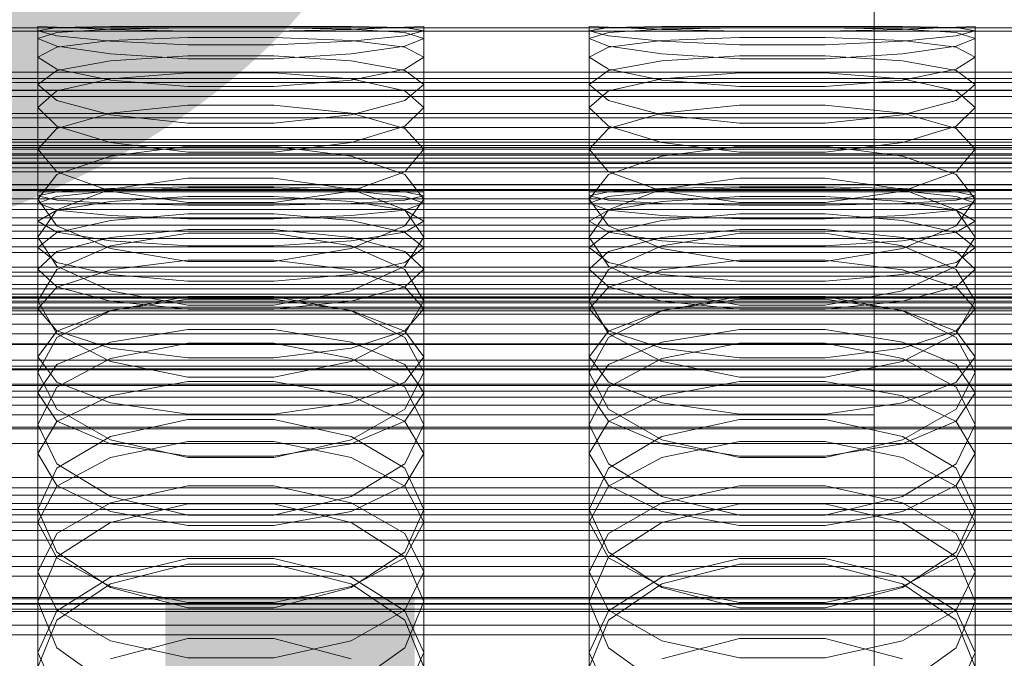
# Model space of a CAD drawing. Header units: millimetres. Extents: x -2233 to 61924, y -68080 to 6847.
# Tile 183 of 256: x -93 to 14, y -33952 to -33882. Entities that reach past the tile are written whole.
import ezdxf

# ---------------------------------------------------------------- set-up
doc = ezdxf.new("R2010")
doc.units = ezdxf.units.MM
for name, color, linetype, lineweight in [('COTAS_O', 1, 'Continuous', 0), ('COTAS_P', 1, 'Continuous', 0), ('frontal_briquetadora', 7, 'Continuous', 0), ('frontal_C01', 7, 'Continuous', 0), ('frontal_C02', 7, 'Continuous', 0), ('frontal_C03', 7, 'Continuous', 0), ('frontal_dosificador', 7, 'Continuous', 0)]:
    doc.layers.add(name, color=color, linetype=linetype, lineweight=lineweight)
doc.dimstyles.new('R19_100', dxfattribs={"dimtxt": 250, "dimasz": 150, "dimexe": 150, "dimexo": 80, "dimgap": 100, "dimtad": 1, "dimtih": 1, "dimtoh": 1, "dimdsep": 46, "dimcen": 0.09, "dimadec": 0, "dimazin": 0, "dimtfac": 1, "dimtdec": 4, "dimtofl": 0, "dimtmove": 0, "dimatfit": 3, "dimfxl": 1, "dimtolj": 1, "dimtzin": 0, "dimarcsym": 0})

# ---------------------------------------------------------------- blocks, each defined once
blk = doc.blocks.new('DIM_R27_52')
at = {"layer": 'COTAS_O'}
for p, q in [((-1725, -33700), (-1575, -33655)), ((1725, -33700), (1575, -33655)), ((-1725, -34400), (-1725, -33700)), ((-1725, -33700), (1725, -33700)), ((-1725, -33700), (-1575, -33745)), ((1725, -33700), (1575, -33745)), ((1725, -34400), (1725, -33700))]:
    blk.add_line(p, q, dxfattribs=at)
blk.add_text('3450 O', height=250, dxfattribs=at).set_placement((0, -33600))
blk = doc.blocks.new('DIM_R27_53')
at = {"layer": 'COTAS_P'}
for p, q in [((-150, -32000), (550, -32000)), ((550, -32000), (505, -32150)), ((550, -34600), (550, -32000)), ((550, -32000), (595, -32150)), ((550, -34600), (505, -34450)), ((550, -34600), (595, -34450)), ((-150, -34600), (550, -34600))]:
    blk.add_line(p, q, dxfattribs=at)
blk.add_text('2600 P', height=250, rotation=90, dxfattribs=at).set_placement((450, -33300))
blk = doc.blocks.new('DIM_R27_55')
at = {"layer": 'COTAS_O'}
for p, q in [((-650, -33700), (50, -33700)), ((50, -33700), (5, -33850)), ((50, -34900), (50, -33700)), ((50, -33700), (95, -33850)), ((50, -34900), (5, -34750)), ((50, -34900), (95, -34750)), ((-650, -34900), (50, -34900))]:
    blk.add_line(p, q, dxfattribs=at)
blk.add_text('1200 O', height=250, rotation=90, dxfattribs=at).set_placement((-50, -34300))
blk = doc.blocks.new('DIM_R27_56')
at = {"layer": 'COTAS_O'}
for p, q in [((-650, -34200), (-500, -34155)), ((650, -34200), (500, -34155)), ((-650, -34900), (-650, -34200)), ((-650, -34200), (650, -34200)), ((-650, -34200), (-500, -34245)), ((650, -34200), (500, -34245)), ((650, -34900), (650, -34200))]:
    blk.add_line(p, q, dxfattribs=at)
blk.add_text('1300 O', height=250, dxfattribs=at).set_placement((0, -34100))

msp = doc.modelspace()

# ---------------------------------------------------------------- linework, layer by layer
at = {"layer": 'frontal_briquetadora'}
for p, q in [((-88.92, -33882.856), (-91, -33882.75)), ((-91, -33900.75), (-91, -33882.75)), ((-91, -33883.222), (-88.92, -33882.881)), ((-88.92, -33882.881), (-83.094, -33882.76)), ((-83.094, -33883.094), (-88.92, -33882.856)), ((-83.094, -33882.76), (-74.674, -33882.752)), ((-74.674, -33882.922), (-83.094, -33883.063)), ((-74.674, -33882.752), (-65.326, -33882.752)), ((-65.326, -33882.922), (-74.674, -33882.922)), ((-65.326, -33882.752), (-56.906, -33882.76)), ((-56.906, -33883.063), (-65.326, -33882.922)), ((-56.906, -33882.76), (-51.08, -33882.881)), ((-51.08, -33882.856), (-56.906, -33883.094)), ((-49, -33882.75), (-51.08, -33882.856)), ((-51.08, -33882.881), (-49, -33883.222)), ((-49, -33900.75), (-49, -33882.75)), ((-28.92, -33882.856), (-31, -33882.75)), ((-31, -33900.75), (-31, -33882.75)), ((-31, -33883.222), (-28.92, -33882.881)), ((-28.92, -33882.881), (-23.094, -33882.76)), ((-23.094, -33883.094), (-28.92, -33882.856)), ((-23.094, -33882.76), (-14.674, -33882.752)), ((-14.674, -33882.922), (-23.094, -33883.063)), ((-14.674, -33882.752), (-5.326, -33882.752)), ((-5.326, -33882.922), (-14.674, -33882.922)), ((-5.326, -33882.752), (3.094, -33882.76)), ((3.094, -33883.063), (-5.326, -33882.922)), ((3.094, -33882.76), (8.92, -33882.881)), ((8.92, -33882.856), (3.094, -33883.094)), ((11, -33882.75), (8.92, -33882.856)), ((8.92, -33882.881), (11, -33883.222)), ((11, -33900.75), (11, -33882.75)), ((-88.92, -33883.775), (-91, -33883.222)), ((-91, -33901.201), (-91, -33883.222)), ((-88.92, -33883.423), (-91, -33884.062)), ((-91, -33902.002), (-91, -33884.062)), ((-91, -33884.062), (-88.92, -33884.912)), ((-83.094, -33883.063), (-88.92, -33883.423)), ((-83.094, -33884.371), (-88.92, -33883.775)), ((-74.674, -33883.285), (-83.094, -33883.094)), ((-74.674, -33883.964), (-83.094, -33884.304)), ((-65.326, -33883.285), (-74.674, -33883.285)), ((-65.326, -33883.964), (-74.674, -33883.964)), ((-56.906, -33883.094), (-65.326, -33883.285)), ((-56.906, -33884.304), (-65.326, -33883.964)), ((-51.08, -33883.423), (-56.906, -33883.063)), ((-51.08, -33883.775), (-56.906, -33884.371)), ((-49, -33883.222), (-51.08, -33883.775)), ((-49, -33884.062), (-51.08, -33883.423)), ((-51.08, -33884.912), (-49, -33884.062)), ((-49, -33901.201), (-49, -33883.222)), ((-49, -33902.002), (-49, -33884.062)), ((-28.92, -33883.775), (-31, -33883.222)), ((-31, -33901.201), (-31, -33883.222)), ((-28.92, -33883.423), (-31, -33884.062)), ((-31, -33902.002), (-31, -33884.062)), ((-31, -33884.062), (-28.92, -33884.912)), ((-23.094, -33883.063), (-28.92, -33883.423)), ((-23.094, -33884.371), (-28.92, -33883.775)), ((-14.674, -33883.285), (-23.094, -33883.094)), ((-14.674, -33883.964), (-23.094, -33884.304)), ((-5.326, -33883.285), (-14.674, -33883.285)), ((-5.326, -33883.964), (-14.674, -33883.964)), ((3.094, -33883.094), (-5.326, -33883.285)), ((3.094, -33884.304), (-5.326, -33883.964)), ((8.92, -33883.423), (3.094, -33883.063)), ((8.92, -33883.775), (3.094, -33884.371)), ((11, -33883.222), (8.92, -33883.775)), ((11, -33884.062), (8.92, -33883.423)), ((8.92, -33884.912), (11, -33884.062)), ((11, -33901.201), (11, -33883.222)), ((11, -33902.002), (11, -33884.062)), ((-88.92, -33885.021), (-91, -33886.106)), ((-83.094, -33884.304), (-88.92, -33885.021)), ((-88.92, -33884.912), (-83.094, -33885.746)), ((-74.674, -33884.761), (-83.094, -33884.371)), ((-65.326, -33884.761), (-74.674, -33884.761)), ((-56.906, -33884.371), (-65.326, -33884.761)), ((-51.08, -33885.021), (-56.906, -33884.304)), ((-56.906, -33885.746), (-51.08, -33884.912)), ((-49, -33886.106), (-51.08, -33885.021)), ((-28.92, -33885.021), (-31, -33886.106)), ((-23.094, -33884.304), (-28.92, -33885.021)), ((-28.92, -33884.912), (-23.094, -33885.746)), ((-14.674, -33884.761), (-23.094, -33884.371)), ((-5.326, -33884.761), (-14.674, -33884.761)), ((3.094, -33884.371), (-5.326, -33884.761)), ((8.92, -33885.021), (3.094, -33884.304)), ((3.094, -33885.746), (8.92, -33884.912)), ((11, -33886.106), (8.92, -33885.021)), ((-91, -33903.952), (-91, -33886.106)), ((-88.92, -33887.4), (-91, -33886.106)), ((-83.094, -33885.746), (-74.674, -33886.268)), ((-83.094, -33886.485), (-74.674, -33885.947)), ((-74.674, -33885.947), (-65.326, -33885.947)), ((-65.326, -33886.268), (-56.906, -33885.746)), ((-65.326, -33885.947), (-56.906, -33886.485)), ((-49, -33886.106), (-51.08, -33887.4)), ((-49, -33903.952), (-49, -33886.106)), ((-31, -33903.952), (-31, -33886.106)), ((-28.92, -33887.4), (-31, -33886.106)), ((-23.094, -33885.746), (-14.674, -33886.268)), ((-23.094, -33886.485), (-14.674, -33885.947)), ((-14.674, -33885.947), (-5.326, -33885.947)), ((-5.326, -33886.268), (3.094, -33885.746)), ((-5.326, -33885.947), (3.094, -33886.485)), ((11, -33886.106), (8.92, -33887.4)), ((11, -33903.952), (11, -33886.106)), ((-88.92, -33887.559), (-83.094, -33886.485)), ((-74.674, -33886.268), (-65.326, -33886.268)), ((-56.906, -33886.485), (-51.08, -33887.559)), ((-28.92, -33887.559), (-23.094, -33886.485)), ((-14.674, -33886.268), (-5.326, -33886.268)), ((3.094, -33886.485), (8.92, -33887.559)), ((-91, -33889.086), (-88.92, -33887.559)), ((-83.094, -33888.59), (-88.92, -33887.4)), ((-74.674, -33887.791), (-83.094, -33888.46)), ((-65.326, -33887.791), (-74.674, -33887.791)), ((-56.906, -33888.46), (-65.326, -33887.791)), ((-51.08, -33887.4), (-56.906, -33888.59)), ((-51.08, -33887.559), (-49, -33889.086)), ((-31, -33889.086), (-28.92, -33887.559)), ((-23.094, -33888.59), (-28.92, -33887.4)), ((-14.674, -33887.791), (-23.094, -33888.46)), ((-5.326, -33887.791), (-14.674, -33887.791)), ((3.094, -33888.46), (-5.326, -33887.791)), ((8.92, -33887.4), (3.094, -33888.59)), ((8.92, -33887.559), (11, -33889.086)), ((-88.92, -33890.822), (-91, -33889.086)), ((-91, -33906.796), (-91, -33889.086)), ((-83.094, -33888.46), (-88.92, -33889.77)), ((-74.674, -33889.308), (-83.094, -33888.59)), ((-65.326, -33889.308), (-74.674, -33889.308)), ((-56.906, -33888.59), (-65.326, -33889.308)), ((-51.08, -33889.77), (-56.906, -33888.46)), ((-49, -33889.086), (-51.08, -33890.822)), ((-49, -33906.796), (-49, -33889.086)), ((-28.92, -33890.822), (-31, -33889.086)), ((-31, -33906.796), (-31, -33889.086)), ((-23.094, -33888.46), (-28.92, -33889.77)), ((-14.674, -33889.308), (-23.094, -33888.59)), ((-5.326, -33889.308), (-14.674, -33889.308)), ((3.094, -33888.59), (-5.326, -33889.308)), ((8.92, -33889.77), (3.094, -33888.46)), ((11, -33889.086), (8.92, -33890.822)), ((11, -33906.796), (11, -33889.086)), ((-88.92, -33889.77), (-91, -33891.591)), ((-49, -33891.591), (-51.08, -33889.77)), ((-28.92, -33889.77), (-31, -33891.591)), ((11, -33891.591), (8.92, -33889.77)), ((-83.094, -33892.364), (-88.92, -33890.822)), ((-74.674, -33891.333), (-83.094, -33892.198)), ((-65.326, -33891.333), (-74.674, -33891.333)), ((-56.906, -33892.198), (-65.326, -33891.333)), ((-51.08, -33890.822), (-56.906, -33892.364)), ((-23.094, -33892.364), (-28.92, -33890.822)), ((-14.674, -33891.333), (-23.094, -33892.198)), ((-5.326, -33891.333), (-14.674, -33891.333)), ((3.094, -33892.198), (-5.326, -33891.333)), ((8.92, -33890.822), (3.094, -33892.364)), ((-91, -33909.185), (-91, -33891.591)), ((-91, -33891.591), (-88.92, -33893.618)), ((-83.094, -33892.198), (-88.92, -33893.859)), ((-74.674, -33893.278), (-83.094, -33892.364)), ((-56.906, -33892.364), (-65.326, -33893.277)), ((-51.08, -33893.859), (-56.906, -33892.198)), ((-51.08, -33893.618), (-49, -33891.591)), ((-49, -33909.185), (-49, -33891.591)), ((-31, -33909.185), (-31, -33891.591)), ((-31, -33891.591), (-28.92, -33893.618)), ((-23.094, -33892.198), (-28.92, -33893.859)), ((-14.674, -33893.278), (-23.094, -33892.364)), ((3.094, -33892.364), (-5.326, -33893.277)), ((8.92, -33893.859), (3.094, -33892.198)), ((8.92, -33893.618), (11, -33891.591)), ((11, -33909.185), (11, -33891.591)), ((-88.92, -33893.618), (-83.094, -33895.393)), ((-65.326, -33893.277), (-74.674, -33893.278)), ((-56.906, -33895.393), (-51.08, -33893.618)), ((-28.92, -33893.618), (-23.094, -33895.393)), ((-5.326, -33893.277), (-14.674, -33893.278)), ((3.094, -33895.393), (8.92, -33893.618)), ((-88.92, -33893.859), (-91, -33896.116)), ((-49, -33896.116), (-51.08, -33893.859)), ((-28.92, -33893.859), (-31, -33896.116)), ((11, -33896.116), (8.92, -33893.859)), ((200, -33895.045), (-160, -33895.045)), ((-83.094, -33895.393), (-74.674, -33896.435)), ((-83.094, -33896.858), (-74.674, -33895.8)), ((-74.674, -33895.8), (-65.326, -33895.8)), ((-65.326, -33896.435), (-56.906, -33895.393)), ((-65.326, -33895.8), (-56.906, -33896.858)), ((-23.094, -33895.393), (-14.674, -33896.435)), ((-23.094, -33896.858), (-14.674, -33895.8)), ((-14.674, -33895.8), (-5.326, -33895.8)), ((-5.326, -33896.435), (3.094, -33895.393)), ((-5.326, -33895.8), (3.094, -33896.858)), ((-88.92, -33898.576), (-91, -33896.116)), ((-91, -33913.502), (-91, -33896.116)), ((-88.92, -33898.867), (-83.094, -33896.858)), ((-74.674, -33896.435), (-65.326, -33896.435)), ((-56.906, -33896.858), (-51.08, -33898.867)), ((-49, -33896.116), (-51.08, -33898.576)), ((-49, -33913.502), (-49, -33896.116)), ((-28.92, -33898.576), (-31, -33896.116)), ((-31, -33913.502), (-31, -33896.116)), ((-28.92, -33898.867), (-23.094, -33896.858)), ((-14.674, -33896.435), (-5.326, -33896.435)), ((3.094, -33896.858), (8.92, -33898.867)), ((11, -33896.116), (8.92, -33898.576)), ((11, -33913.502), (11, -33896.116)), ((-91, -33901.553), (-88.92, -33898.867)), ((-83.094, -33900.697), (-88.92, -33898.576)), ((-51.08, -33898.576), (-56.906, -33900.697)), ((-51.08, -33898.867), (-49, -33901.553)), ((-31, -33901.553), (-28.92, -33898.867)), ((-23.094, -33900.697), (-28.92, -33898.576)), ((8.92, -33898.576), (3.094, -33900.697)), ((8.92, -33898.867), (11, -33901.553)), ((184, -33900), (-194, -33900)), ((-74.674, -33899.285), (-83.094, -33900.472)), ((-65.326, -33899.285), (-74.674, -33899.285)), ((-56.906, -33900.472), (-65.326, -33899.285)), ((-14.674, -33899.285), (-23.094, -33900.472)), ((-5.326, -33899.285), (-14.674, -33899.285)), ((3.094, -33900.472), (-5.326, -33899.285)), ((-91, -33900.75), (-88.92, -33900.75)), ((-88.92, -33900.754), (-91, -33901.201)), ((-91, -33901.201), (-88.92, -33901.648)), ((-83.093, -33900.395), (-88.92, -33900.754)), ((-83.094, -33900.472), (-88.92, -33902.709)), ((-88.92, -33901.257), (-83.093, -33900.66)), ((-88.92, -33900.75), (-83.093, -33900.75)), ((-74.674, -33901.931), (-83.094, -33900.697)), ((-74.673, -33900.196), (-83.093, -33900.395)), ((-83.093, -33900.66), (-74.673, -33900.329)), ((-83.093, -33900.75), (-74.673, -33900.75)), ((-65.327, -33900.196), (-74.673, -33900.196)), ((-74.673, -33900.329), (-65.327, -33900.329)), ((-74.673, -33900.75), (-65.327, -33900.75)), ((-56.907, -33900.395), (-65.327, -33900.196)), ((-65.327, -33900.329), (-56.907, -33900.66)), ((-65.327, -33900.75), (-56.907, -33900.75)), ((-56.906, -33900.697), (-65.326, -33901.931)), ((-51.08, -33900.754), (-56.907, -33900.395)), ((-56.907, -33900.66), (-51.08, -33901.257)), ((-56.907, -33900.75), (-51.08, -33900.75)), ((-51.08, -33902.709), (-56.906, -33900.472)), ((-51.08, -33900.75), (-49, -33900.75)), ((-49, -33901.201), (-51.08, -33900.754)), ((-51.08, -33901.648), (-49, -33901.201)), ((-31, -33900.75), (-28.92, -33900.75)), ((-28.92, -33900.754), (-31, -33901.201)), ((-31, -33901.201), (-28.92, -33901.648)), ((-23.093, -33900.395), (-28.92, -33900.754)), ((-23.094, -33900.472), (-28.92, -33902.709)), ((-28.92, -33901.257), (-23.093, -33900.66)), ((-28.92, -33900.75), (-23.093, -33900.75)), ((-14.674, -33901.931), (-23.094, -33900.697)), ((-14.673, -33900.196), (-23.093, -33900.395)), ((-23.093, -33900.66), (-14.673, -33900.329)), ((-23.093, -33900.75), (-14.673, -33900.75)), ((-5.327, -33900.196), (-14.673, -33900.196)), ((-14.673, -33900.329), (-5.327, -33900.329)), ((-14.673, -33900.75), (-5.327, -33900.75)), ((3.093, -33900.395), (-5.327, -33900.196)), ((-5.327, -33900.329), (3.093, -33900.66)), ((-5.327, -33900.75), (3.093, -33900.75)), ((3.094, -33900.697), (-5.326, -33901.931)), ((8.92, -33900.754), (3.093, -33900.395)), ((3.093, -33900.66), (8.92, -33901.257)), ((3.093, -33900.75), (8.92, -33900.75)), ((8.92, -33902.709), (3.094, -33900.472)), ((8.92, -33900.75), (11, -33900.75)), ((11, -33901.201), (8.92, -33900.754)), ((8.92, -33901.648), (11, -33901.201)), ((-91, -33902.002), (-88.92, -33901.257)), ((-88.92, -33904.442), (-91, -33901.553)), ((-91, -33918.691), (-91, -33901.553)), ((-88.92, -33902.746), (-91, -33902.002)), ((-88.92, -33901.648), (-83.093, -33902.006)), ((-88.92, -33902.762), (-83.093, -33901.809)), ((-83.093, -33901.809), (-74.673, -33901.279)), ((-83.093, -33902.006), (-74.673, -33902.205)), ((-65.326, -33901.931), (-74.674, -33901.931)), ((-74.673, -33901.279), (-65.327, -33901.279)), ((-74.673, -33902.205), (-65.327, -33902.205)), ((-65.327, -33901.279), (-56.907, -33901.809)), ((-65.327, -33902.205), (-56.907, -33902.006)), ((-56.907, -33902.006), (-51.08, -33901.648)), ((-56.907, -33901.809), (-51.08, -33902.762)), ((-51.08, -33901.257), (-49, -33902.002)), ((-49, -33901.553), (-51.08, -33904.442)), ((-49, -33902.002), (-51.08, -33902.746)), ((-49, -33918.691), (-49, -33901.553)), ((-31, -33902.002), (-28.92, -33901.257)), ((-28.92, -33904.442), (-31, -33901.553)), ((-31, -33918.691), (-31, -33901.553)), ((-28.92, -33902.746), (-31, -33902.002)), ((-28.92, -33901.648), (-23.093, -33902.006)), ((-28.92, -33902.762), (-23.093, -33901.809)), ((-23.093, -33901.809), (-14.673, -33901.279)), ((-23.093, -33902.006), (-14.673, -33902.205)), ((-5.326, -33901.931), (-14.674, -33901.931)), ((-14.673, -33901.279), (-5.327, -33901.279)), ((-14.673, -33902.205), (-5.327, -33902.205)), ((-5.327, -33901.279), (3.093, -33901.809)), ((-5.327, -33902.205), (3.093, -33902.006)), ((3.093, -33902.006), (8.92, -33901.648)), ((3.093, -33901.809), (8.92, -33902.762)), ((8.92, -33901.257), (11, -33902.002)), ((11, -33901.553), (8.92, -33904.442)), ((11, -33902.002), (8.92, -33902.746)), ((11, -33918.691), (11, -33901.553)), ((-88.92, -33902.709), (-91, -33905.679)), ((-91, -33903.952), (-88.92, -33902.762)), ((-83.093, -33903.344), (-88.92, -33902.746)), ((-74.673, -33903.131), (-83.093, -33903.856)), ((-74.673, -33903.675), (-83.093, -33903.344)), ((-65.327, -33903.131), (-74.673, -33903.131)), ((-56.907, -33903.856), (-65.327, -33903.131)), ((-56.907, -33903.344), (-65.327, -33903.675)), ((-51.08, -33902.746), (-56.907, -33903.344)), ((-49, -33905.679), (-51.08, -33902.709)), ((-51.08, -33902.762), (-49, -33903.952)), ((-28.92, -33902.709), (-31, -33905.679)), ((-31, -33903.952), (-28.92, -33902.762)), ((-23.093, -33903.344), (-28.92, -33902.746)), ((-14.673, -33903.131), (-23.093, -33903.856)), ((-14.673, -33903.675), (-23.093, -33903.344)), ((-5.327, -33903.131), (-14.673, -33903.131)), ((3.093, -33903.856), (-5.327, -33903.131)), ((3.093, -33903.344), (-5.327, -33903.675)), ((8.92, -33902.746), (3.093, -33903.344)), ((11, -33905.679), (8.92, -33902.709)), ((8.92, -33902.762), (11, -33903.952)), ((-91, -33903.952), (-88.92, -33905.141)), ((-83.093, -33903.856), (-88.92, -33905.165)), ((-65.327, -33903.675), (-74.673, -33903.675)), ((-51.08, -33905.165), (-56.907, -33903.856)), ((-51.08, -33905.141), (-49, -33903.952)), ((-31, -33903.952), (-28.92, -33905.141)), ((-23.093, -33903.856), (-28.92, -33905.165)), ((-5.327, -33903.675), (-14.673, -33903.675)), ((8.92, -33905.165), (3.093, -33903.856)), ((8.92, -33905.141), (11, -33903.952)), ((-88.92, -33905.165), (-91, -33906.796)), ((-83.094, -33906.903), (-88.92, -33904.442)), ((-88.92, -33905.141), (-83.093, -33906.095)), ((-74.674, -33905.267), (-83.094, -33906.643)), ((-83.093, -33905.719), (-74.673, -33904.863)), ((-65.326, -33905.267), (-74.674, -33905.267)), ((-74.673, -33904.863), (-65.327, -33904.863)), ((-65.327, -33904.863), (-56.907, -33905.719)), ((-56.906, -33906.643), (-65.326, -33905.267)), ((-56.907, -33906.095), (-51.08, -33905.141)), ((-51.08, -33904.442), (-56.906, -33906.903)), ((-49, -33906.796), (-51.08, -33905.165)), ((-28.92, -33905.165), (-31, -33906.796)), ((-23.094, -33906.903), (-28.92, -33904.442)), ((-28.92, -33905.141), (-23.093, -33906.095)), ((-14.674, -33905.267), (-23.094, -33906.643)), ((-23.093, -33905.719), (-14.673, -33904.863)), ((-5.326, -33905.267), (-14.674, -33905.267)), ((-14.673, -33904.863), (-5.327, -33904.863)), ((-5.327, -33904.863), (3.093, -33905.719)), ((3.094, -33906.643), (-5.326, -33905.267)), ((3.093, -33906.095), (8.92, -33905.141)), ((8.92, -33904.442), (3.094, -33906.903)), ((11, -33906.796), (8.92, -33905.165)), ((-91, -33922.627), (-91, -33905.679)), ((-91, -33905.679), (-88.92, -33908.849)), ((-88.92, -33907.261), (-83.093, -33905.719)), ((-83.093, -33906.095), (-74.673, -33906.624)), ((-65.327, -33906.624), (-56.907, -33906.095)), ((-56.907, -33905.719), (-51.08, -33907.261)), ((-51.08, -33908.849), (-49, -33905.679)), ((-49, -33922.627), (-49, -33905.679)), ((-31, -33922.627), (-31, -33905.679)), ((-31, -33905.679), (-28.92, -33908.849)), ((-28.92, -33907.261), (-23.093, -33905.719)), ((-23.093, -33906.095), (-14.673, -33906.624)), ((-5.327, -33906.624), (3.093, -33906.095)), ((3.093, -33905.719), (8.92, -33907.261)), ((8.92, -33908.849), (11, -33905.679)), ((11, -33922.627), (11, -33905.679)), ((-91, -33906.796), (-88.92, -33908.427)), ((-91, -33909.185), (-88.92, -33907.261)), ((-83.094, -33906.643), (-88.92, -33909.219)), ((-74.674, -33908.325), (-83.094, -33906.903)), ((-74.673, -33906.624), (-65.327, -33906.624)), ((-56.906, -33906.903), (-65.326, -33908.325)), ((-51.08, -33909.219), (-56.906, -33906.643)), ((-51.08, -33908.427), (-49, -33906.796)), ((-51.08, -33907.261), (-49, -33909.185)), ((-31, -33906.796), (-28.92, -33908.427)), ((-31, -33909.185), (-28.92, -33907.261)), ((-23.094, -33906.643), (-28.92, -33909.219)), ((-14.674, -33908.325), (-23.094, -33906.903)), ((-14.673, -33906.624), (-5.327, -33906.624)), ((3.094, -33906.903), (-5.326, -33908.325)), ((8.92, -33909.219), (3.094, -33906.643)), ((8.92, -33908.427), (11, -33906.796)), ((8.92, -33907.261), (11, -33909.185)), ((-88.92, -33908.427), (-83.093, -33909.735)), ((-83.093, -33909.253), (-74.673, -33908.203)), ((-65.326, -33908.325), (-74.674, -33908.325)), ((-74.673, -33908.203), (-65.327, -33908.203)), ((-65.327, -33908.203), (-56.907, -33909.253)), ((-56.907, -33909.735), (-51.08, -33908.427)), ((-28.92, -33908.427), (-23.093, -33909.735)), ((-23.093, -33909.253), (-14.673, -33908.203)), ((-5.326, -33908.325), (-14.674, -33908.325)), ((-14.673, -33908.203), (-5.327, -33908.203)), ((-5.327, -33908.203), (3.093, -33909.253)), ((3.093, -33909.735), (8.92, -33908.427)), ((-88.92, -33911.108), (-91, -33909.185)), ((-88.92, -33909.219), (-91, -33912.608)), ((-88.92, -33908.849), (-83.094, -33911.534)), ((-88.92, -33911.144), (-83.093, -33909.253)), ((-83.093, -33909.735), (-74.673, -33910.461)), ((-65.327, -33910.461), (-56.907, -33909.735)), ((-56.907, -33909.253), (-51.08, -33911.144)), ((-56.906, -33911.534), (-51.08, -33908.849)), ((-49, -33909.185), (-51.08, -33911.108)), ((-49, -33912.608), (-51.08, -33909.219)), ((-28.92, -33911.108), (-31, -33909.185)), ((-28.92, -33909.219), (-31, -33912.608)), ((-28.92, -33908.849), (-23.094, -33911.534)), ((-28.92, -33911.144), (-23.093, -33909.253)), ((-23.093, -33909.735), (-14.673, -33910.461)), ((-5.327, -33910.461), (3.093, -33909.735)), ((3.093, -33909.253), (8.92, -33911.144)), ((3.094, -33911.534), (8.92, -33908.849)), ((11, -33909.185), (8.92, -33911.108)), ((11, -33912.608), (8.92, -33909.219)), ((-74.673, -33910.461), (-65.327, -33910.461)), ((-14.673, -33910.461), (-5.327, -33910.461)), ((-91, -33913.502), (-88.92, -33911.144)), ((-83.093, -33912.651), (-88.92, -33911.108)), ((-83.094, -33911.534), (-74.674, -33913.08)), ((-65.326, -33913.08), (-56.906, -33911.534)), ((-51.08, -33911.108), (-56.907, -33912.651)), ((-51.08, -33911.144), (-49, -33913.502)), ((-31, -33913.502), (-28.92, -33911.144)), ((-23.093, -33912.651), (-28.92, -33911.108)), ((-23.094, -33911.534), (-14.674, -33913.08)), ((-5.326, -33913.08), (3.094, -33911.534)), ((8.92, -33911.108), (3.093, -33912.651)), ((8.92, -33911.144), (11, -33913.502)), ((-88.92, -33916.193), (-91, -33912.608)), ((-91, -33929.238), (-91, -33912.608)), ((-83.094, -33913.701), (-74.674, -33912.14)), ((-74.673, -33912.428), (-83.093, -33913.668)), ((-74.673, -33913.507), (-83.093, -33912.651)), ((-74.674, -33912.14), (-65.326, -33912.14)), ((-65.327, -33912.428), (-74.673, -33912.428)), ((-56.907, -33913.668), (-65.327, -33912.428)), ((-56.907, -33912.651), (-65.327, -33913.507)), ((-65.326, -33912.14), (-56.906, -33913.701)), ((-49, -33912.608), (-51.08, -33916.193)), ((-49, -33929.238), (-49, -33912.608)), ((-28.92, -33916.193), (-31, -33912.608)), ((-31, -33929.238), (-31, -33912.608)), ((-23.094, -33913.701), (-14.674, -33912.14)), ((-14.673, -33912.428), (-23.093, -33913.668)), ((-14.673, -33913.507), (-23.093, -33912.651)), ((-14.674, -33912.14), (-5.326, -33912.14)), ((-5.327, -33912.428), (-14.673, -33912.428)), ((3.093, -33913.668), (-5.327, -33912.428)), ((3.093, -33912.651), (-5.327, -33913.507)), ((-5.326, -33912.14), (3.094, -33913.701)), ((11, -33912.608), (8.92, -33916.193)), ((11, -33929.238), (11, -33912.608)), ((-91, -33913.502), (-88.92, -33915.861)), ((-83.093, -33913.668), (-88.92, -33915.903)), ((-88.92, -33916.61), (-83.094, -33913.701)), ((-74.674, -33913.08), (-65.326, -33913.08)), ((-65.327, -33913.507), (-74.673, -33913.507)), ((-51.08, -33915.903), (-56.907, -33913.668)), ((-56.906, -33913.701), (-51.08, -33916.61)), ((-51.08, -33915.861), (-49, -33913.502)), ((-31, -33913.502), (-28.92, -33915.861)), ((-23.093, -33913.668), (-28.92, -33915.903)), ((-28.92, -33916.61), (-23.094, -33913.701)), ((-14.674, -33913.08), (-5.326, -33913.08)), ((-5.327, -33913.507), (-14.673, -33913.507)), ((8.92, -33915.903), (3.093, -33913.668)), ((3.094, -33913.701), (8.92, -33916.61)), ((8.92, -33915.861), (11, -33913.502)), ((-88.92, -33915.903), (-91, -33918.691)), ((-88.92, -33915.861), (-83.093, -33917.752)), ((-83.094, -33919.209), (-88.92, -33916.193)), ((-83.093, -33917.096), (-74.673, -33915.73)), ((-74.673, -33915.73), (-65.327, -33915.73)), ((-65.327, -33915.73), (-56.907, -33917.096)), ((-56.907, -33917.752), (-51.08, -33915.861)), ((-51.08, -33916.193), (-56.906, -33919.209)), ((-49, -33918.691), (-51.08, -33915.903)), ((-28.92, -33915.903), (-31, -33918.691)), ((-28.92, -33915.861), (-23.093, -33917.752)), ((-23.094, -33919.209), (-28.92, -33916.193)), ((-23.093, -33917.096), (-14.673, -33915.73)), ((-14.673, -33915.73), (-5.327, -33915.73)), ((-5.327, -33915.73), (3.093, -33917.096)), ((3.093, -33917.752), (8.92, -33915.861)), ((8.92, -33916.193), (3.094, -33919.209)), ((11, -33918.691), (8.92, -33915.903)), ((-91, -33920.41), (-88.92, -33916.61)), ((-88.92, -33919.558), (-83.093, -33917.096)), ((-74.674, -33917.209), (-83.094, -33918.891)), ((-65.326, -33917.209), (-74.674, -33917.209)), ((-56.906, -33918.891), (-65.326, -33917.209)), ((-56.907, -33917.096), (-51.08, -33919.558)), ((-51.08, -33916.61), (-49, -33920.41)), ((-31, -33920.41), (-28.92, -33916.61)), ((-28.92, -33919.558), (-23.093, -33917.096)), ((-14.674, -33917.209), (-23.094, -33918.891)), ((-5.326, -33917.209), (-14.674, -33917.209)), ((3.094, -33918.891), (-5.326, -33917.209)), ((3.093, -33917.096), (8.92, -33919.558)), ((8.92, -33916.61), (11, -33920.41)), ((-83.093, -33917.752), (-74.673, -33918.801)), ((-65.327, -33918.801), (-56.907, -33917.752)), ((-23.093, -33917.752), (-14.673, -33918.801)), ((-5.327, -33918.801), (3.093, -33917.752)), ((-91, -33918.691), (-88.92, -33921.478)), ((-83.094, -33918.891), (-88.92, -33922.018)), ((-74.674, -33920.937), (-83.094, -33919.209)), ((-74.673, -33918.801), (-65.327, -33918.801)), ((-56.906, -33919.209), (-65.326, -33920.937)), ((-51.08, -33922.018), (-56.906, -33918.891)), ((-51.08, -33921.478), (-49, -33918.691)), ((-31, -33918.691), (-28.92, -33921.478)), ((-23.094, -33918.891), (-28.92, -33922.018)), ((-14.674, -33920.937), (-23.094, -33919.209)), ((-14.673, -33918.801), (-5.327, -33918.801)), ((3.094, -33919.209), (-5.326, -33920.937)), ((8.92, -33922.018), (3.094, -33918.891)), ((8.92, -33921.478), (11, -33918.691)), ((200, -33920), (-160, -33920)), ((-91, -33922.627), (-88.92, -33919.558)), ((-88.92, -33924.402), (-91, -33920.41)), ((-91, -33936.682), (-91, -33920.41)), ((-51.08, -33919.558), (-49, -33922.627)), ((-49, -33920.41), (-51.08, -33924.402)), ((-49, -33936.682), (-49, -33920.41)), ((-31, -33922.627), (-28.92, -33919.558)), ((-28.92, -33924.402), (-31, -33920.41)), ((-31, -33936.682), (-31, -33920.41)), ((8.92, -33919.558), (11, -33922.627)), ((11, -33920.41), (8.92, -33924.402)), ((11, -33936.682), (11, -33920.41)), ((-88.92, -33921.478), (-83.093, -33923.713)), ((-83.093, -33922.955), (-74.673, -33921.403)), ((-65.326, -33920.937), (-74.674, -33920.937)), ((-74.673, -33921.403), (-65.327, -33921.403)), ((-65.327, -33921.403), (-56.907, -33922.955)), ((-56.907, -33923.713), (-51.08, -33921.478)), ((-28.92, -33921.478), (-23.093, -33923.713)), ((-23.093, -33922.955), (-14.673, -33921.403)), ((-5.326, -33920.937), (-14.674, -33920.937)), ((-14.673, -33921.403), (-5.327, -33921.403)), ((-5.327, -33921.403), (3.093, -33922.955)), ((3.093, -33923.713), (8.92, -33921.478)), ((-88.92, -33922.018), (-91, -33926.087)), ((-88.92, -33925.697), (-91, -33922.627)), ((-49, -33926.087), (-51.08, -33922.018)), ((-49, -33922.627), (-51.08, -33925.697)), ((-28.92, -33922.018), (-31, -33926.087)), ((-28.92, -33925.697), (-31, -33922.627)), ((11, -33926.087), (8.92, -33922.018)), ((11, -33922.627), (8.92, -33925.697)), ((-88.92, -33925.751), (-83.093, -33922.955)), ((-83.093, -33923.713), (-74.673, -33924.953)), ((-65.327, -33924.953), (-56.907, -33923.713)), ((-56.907, -33922.955), (-51.08, -33925.751)), ((-28.92, -33925.751), (-23.093, -33922.955)), ((-23.093, -33923.713), (-14.673, -33924.953)), ((-5.327, -33924.953), (3.093, -33923.713)), ((3.093, -33922.955), (8.92, -33925.751)), ((-83.094, -33927.741), (-88.92, -33924.402)), ((-51.08, -33924.402), (-56.906, -33927.741)), ((-23.094, -33927.741), (-28.92, -33924.402)), ((8.92, -33924.402), (3.094, -33927.741)), ((-91, -33929.238), (-88.92, -33925.751)), ((-83.093, -33928.158), (-88.92, -33925.697)), ((-74.674, -33925.528), (-83.094, -33927.39)), ((-65.326, -33925.528), (-74.674, -33925.528)), ((-74.673, -33924.953), (-65.327, -33924.953)), ((-56.906, -33927.39), (-65.326, -33925.528)), ((-51.08, -33925.697), (-56.907, -33928.158)), ((-51.08, -33925.751), (-49, -33929.238)), ((-31, -33929.238), (-28.92, -33925.751)), ((-23.093, -33928.158), (-28.92, -33925.697)), ((-14.674, -33925.528), (-23.094, -33927.39)), ((-5.326, -33925.528), (-14.674, -33925.528)), ((-14.673, -33924.953), (-5.327, -33924.953)), ((3.094, -33927.39), (-5.326, -33925.528)), ((8.92, -33925.697), (3.093, -33928.158)), ((8.92, -33925.751), (11, -33929.238)), ((-91, -33942.099), (-91, -33926.087)), ((-91, -33926.087), (-88.92, -33930.345)), ((-51.08, -33930.345), (-49, -33926.087)), ((-49, -33942.099), (-49, -33926.087)), ((-31, -33942.099), (-31, -33926.087)), ((-31, -33926.087), (-28.92, -33930.345)), ((8.92, -33930.345), (11, -33926.087)), ((11, -33942.099), (11, -33926.087)), ((-83.094, -33927.39), (-88.92, -33930.837)), ((-74.674, -33929.647), (-83.094, -33927.741)), ((-74.673, -33927.928), (-83.093, -33929.662)), ((-65.327, -33927.928), (-74.673, -33927.928)), ((-56.907, -33929.662), (-65.327, -33927.928)), ((-56.906, -33927.741), (-65.326, -33929.647)), ((-51.08, -33930.837), (-56.906, -33927.39)), ((-23.094, -33927.39), (-28.92, -33930.837)), ((-14.674, -33929.647), (-23.094, -33927.741)), ((-14.673, -33927.928), (-23.093, -33929.662)), ((-5.327, -33927.928), (-14.673, -33927.928)), ((3.093, -33929.662), (-5.327, -33927.928)), ((3.094, -33927.741), (-5.326, -33929.647)), ((8.92, -33930.837), (3.094, -33927.39)), ((-74.673, -33929.524), (-83.093, -33928.158)), ((-56.907, -33928.158), (-65.327, -33929.524)), ((-14.673, -33929.524), (-23.093, -33928.158)), ((3.093, -33928.158), (-5.327, -33929.524)), ((-91, -33929.238), (-88.92, -33932.725)), ((-83.093, -33929.662), (-88.92, -33932.786)), ((-65.326, -33929.647), (-74.674, -33929.647)), ((-65.327, -33929.524), (-74.673, -33929.524)), ((-51.08, -33932.786), (-56.907, -33929.662)), ((-51.08, -33932.725), (-49, -33929.238)), ((-31, -33929.238), (-28.92, -33932.725)), ((-23.093, -33929.662), (-28.92, -33932.786)), ((-5.326, -33929.647), (-14.674, -33929.647)), ((-5.327, -33929.524), (-14.673, -33929.524)), ((8.92, -33932.786), (3.093, -33929.662)), ((8.92, -33932.725), (11, -33929.238)), ((-88.92, -33930.837), (-91, -33935.302)), ((-88.92, -33930.345), (-83.094, -33933.895)), ((-56.906, -33933.895), (-51.08, -33930.345)), ((-49, -33935.302), (-51.08, -33930.837)), ((-28.92, -33930.837), (-31, -33935.302)), ((-28.92, -33930.345), (-23.094, -33933.895)), ((3.094, -33933.895), (8.92, -33930.345)), ((11, -33935.302), (8.92, -33930.837)), ((-88.92, -33932.786), (-91, -33936.682)), ((-88.92, -33932.725), (-83.093, -33935.521)), ((-83.093, -33934.597), (-74.673, -33932.744)), ((-74.673, -33932.744), (-65.327, -33932.744)), ((-65.327, -33932.744), (-56.907, -33934.597)), ((-56.907, -33935.521), (-51.08, -33932.725)), ((-49, -33936.682), (-51.08, -33932.786)), ((-28.92, -33932.786), (-31, -33936.682)), ((-28.92, -33932.725), (-23.093, -33935.521)), ((-23.093, -33934.597), (-14.673, -33932.744)), ((-14.673, -33932.744), (-5.327, -33932.744)), ((-5.327, -33932.744), (3.093, -33934.597)), ((3.093, -33935.521), (8.92, -33932.725)), ((11, -33936.682), (8.92, -33932.786)), ((-83.094, -33933.895), (-74.674, -33935.917)), ((-65.326, -33935.917), (-56.906, -33933.895)), ((-23.094, -33933.895), (-14.674, -33935.917)), ((-5.326, -33935.917), (3.094, -33933.895)), ((-88.92, -33939.949), (-91, -33935.302)), ((-91, -33950.89), (-91, -33935.302)), ((-88.92, -33937.935), (-83.093, -33934.597)), ((-83.094, -33936.726), (-74.674, -33934.689)), ((-74.674, -33934.689), (-65.326, -33934.689)), ((-65.326, -33934.689), (-56.906, -33936.726)), ((-56.907, -33934.597), (-51.08, -33937.935)), ((-49, -33935.302), (-51.08, -33939.949)), ((-49, -33950.89), (-49, -33935.302)), ((-28.92, -33939.949), (-31, -33935.302)), ((-31, -33950.89), (-31, -33935.302)), ((-28.92, -33937.935), (-23.093, -33934.597)), ((-23.094, -33936.726), (-14.674, -33934.689)), ((-14.674, -33934.689), (-5.326, -33934.689)), ((-5.326, -33934.689), (3.094, -33936.726)), ((3.093, -33934.597), (8.92, -33937.935)), ((11, -33935.302), (8.92, -33939.949)), ((11, -33950.89), (11, -33935.302)), ((-83.093, -33935.521), (-74.673, -33937.073)), ((-74.674, -33935.917), (-65.326, -33935.917)), ((-65.327, -33937.073), (-56.907, -33935.521)), ((-23.093, -33935.521), (-14.673, -33937.073)), ((-14.674, -33935.917), (-5.326, -33935.917)), ((-5.327, -33937.073), (3.093, -33935.521)), ((-91, -33936.682), (-88.92, -33940.578)), ((-88.92, -33940.485), (-83.094, -33936.726)), ((-74.673, -33937.073), (-65.327, -33937.073)), ((-56.906, -33936.726), (-51.08, -33940.485)), ((-51.08, -33940.578), (-49, -33936.682)), ((-31, -33936.682), (-28.92, -33940.578)), ((-28.92, -33940.485), (-23.094, -33936.726)), ((-14.673, -33937.073), (-5.327, -33937.073)), ((3.094, -33936.726), (8.92, -33940.485)), ((8.92, -33940.578), (11, -33936.682)), ((-91, -33942.099), (-88.92, -33937.935)), ((-51.08, -33937.935), (-49, -33942.099)), ((-31, -33942.099), (-28.92, -33937.935)), ((8.92, -33937.935), (11, -33942.099)), ((-91, -33945.334), (-88.92, -33940.485)), ((-83.094, -33943.808), (-88.92, -33939.949)), ((-88.92, -33940.578), (-83.093, -33943.702)), ((-83.093, -33942.681), (-74.673, -33940.653)), ((-74.673, -33940.653), (-65.327, -33940.653)), ((-65.327, -33940.653), (-56.907, -33942.681)), ((-56.907, -33943.702), (-51.08, -33940.578)), ((-51.08, -33939.949), (-56.906, -33943.808)), ((-51.08, -33940.485), (-49, -33945.334)), ((-31, -33945.334), (-28.92, -33940.485)), ((-23.094, -33943.808), (-28.92, -33939.949)), ((-28.92, -33940.578), (-23.093, -33943.702)), ((-23.093, -33942.681), (-14.673, -33940.653)), ((-14.673, -33940.653), (-5.327, -33940.653)), ((-5.327, -33940.653), (3.093, -33942.681)), ((3.093, -33943.702), (8.92, -33940.578)), ((8.92, -33939.949), (3.094, -33943.808)), ((8.92, -33940.485), (11, -33945.334)), ((-74.674, -33941.254), (-83.094, -33943.404)), ((-65.326, -33941.254), (-74.674, -33941.254)), ((-56.906, -33943.404), (-65.326, -33941.254)), ((-14.674, -33941.254), (-23.094, -33943.404)), ((-5.326, -33941.254), (-14.674, -33941.254)), ((3.094, -33943.404), (-5.326, -33941.254)), ((-88.92, -33946.262), (-91, -33942.099)), ((-88.92, -33946.334), (-83.093, -33942.681)), ((-56.907, -33942.681), (-51.08, -33946.334)), ((-49, -33942.099), (-51.08, -33946.262)), ((-28.92, -33946.262), (-31, -33942.099)), ((-28.92, -33946.334), (-23.093, -33942.681)), ((3.093, -33942.681), (8.92, -33946.334)), ((11, -33942.099), (8.92, -33946.262)), ((-83.094, -33943.404), (-88.92, -33947.367)), ((-74.674, -33946.001), (-83.094, -33943.808)), ((-83.093, -33943.702), (-74.673, -33945.436)), ((-65.327, -33945.436), (-56.907, -33943.702)), ((-56.906, -33943.808), (-65.326, -33946.001)), ((-51.08, -33947.366), (-56.906, -33943.404)), ((-23.094, -33943.404), (-28.92, -33947.367)), ((-14.674, -33946.001), (-23.094, -33943.808)), ((-23.093, -33943.702), (-14.673, -33945.436)), ((-5.327, -33945.436), (3.093, -33943.702)), ((3.094, -33943.808), (-5.326, -33946.001)), ((8.92, -33947.366), (3.094, -33943.404)), ((-88.92, -33950.361), (-91, -33945.334)), ((-91, -33960.462), (-91, -33945.334)), ((-65.326, -33946.001), (-74.674, -33946.001)), ((-74.673, -33945.436), (-65.327, -33945.436)), ((-49, -33945.334), (-51.08, -33950.361)), ((-49, -33960.462), (-49, -33945.334)), ((-28.92, -33950.361), (-31, -33945.334)), ((-31, -33960.462), (-31, -33945.334)), ((-5.326, -33946.001), (-14.674, -33946.001)), ((-14.673, -33945.436), (-5.327, -33945.436)), ((11, -33945.334), (8.92, -33950.361)), ((11, -33960.462), (11, -33945.334)), ((-91, -33950.89), (-88.92, -33946.334)), ((-83.093, -33949.6), (-88.92, -33946.262)), ((-51.08, -33946.262), (-56.907, -33949.6)), ((-51.08, -33946.334), (-49, -33950.89)), ((-31, -33950.89), (-28.92, -33946.334)), ((-23.093, -33949.6), (-28.92, -33946.262)), ((8.92, -33946.262), (3.093, -33949.6)), ((8.92, -33946.334), (11, -33950.89)), ((-88.92, -33947.367), (-91, -33952.465)), ((-49, -33952.465), (-51.08, -33947.366)), ((-28.92, -33947.367), (-31, -33952.465)), ((11, -33952.465), (8.92, -33947.366)), ((-74.673, -33949.368), (-83.093, -33951.565)), ((-65.327, -33949.368), (-74.673, -33949.368)), ((-56.907, -33951.565), (-65.327, -33949.368)), ((-14.673, -33949.368), (-23.093, -33951.565)), ((-5.327, -33949.368), (-14.673, -33949.368)), ((3.093, -33951.565), (-5.327, -33949.368)), ((-83.094, -33954.52), (-88.92, -33950.361)), ((-74.673, -33951.453), (-83.093, -33949.6)), ((-56.907, -33949.6), (-65.327, -33951.453)), ((-51.08, -33950.361), (-56.906, -33954.52)), ((-23.094, -33954.52), (-28.92, -33950.361)), ((-14.673, -33951.453), (-23.093, -33949.6)), ((3.093, -33949.6), (-5.327, -33951.453)), ((8.92, -33950.361), (3.094, -33954.52)), ((-91, -33950.89), (-88.92, -33955.446)), ((-65.327, -33951.453), (-74.673, -33951.453)), ((-51.08, -33955.446), (-49, -33950.89)), ((-31, -33950.89), (-28.92, -33955.446)), ((-5.327, -33951.453), (-14.673, -33951.453)), ((8.92, -33955.446), (11, -33950.89))]:
    msp.add_line(p, q, dxfattribs=at)
at = {"layer": 'frontal_C01'}
for p, q in [((0, -33994.965), (0, -33732.352)), ((0, -33738.133), (0, -34000.746)), ((980, -33912.304), (-980, -33912.304)), ((980, -33917.304), (-980, -33917.304))]:
    msp.add_line(p, q, dxfattribs=at)
at = {"layer": 'frontal_C02'}
for p, q in [((0, -33940.443), (0, -33649.948)), ((0, -33655.678), (0, -33946.173)), ((450, -33888.432), (-450, -33888.432)), ((450, -33909.919), (-450, -33909.919)), ((-450, -33921.841), (450, -33921.841)), ((0, -33940.443), (-130, -33940.443)), ((0, -34230.937), (0, -33940.443)), ((130, -33940.443), (0, -33940.443)), ((-130, -33945.04), (130, -33945.04)), ((-130, -33945.636), (130, -33945.636)), ((-130, -33946.173), (0, -33946.173)), ((-130, -33946.173), (130, -33946.173)), ((0, -33946.173), (0, -34236.667)), ((0, -33946.173), (130, -33946.173)), ((-130, -33947.921), (130, -33947.921)), ((-130, -33948.958), (130, -33948.958))]:
    msp.add_line(p, q, dxfattribs=at)
at = {"layer": 'frontal_C03'}
for p, q in [((-1250, -33882.897), (1250, -33882.897)), ((-1500, -33883.261), (1500, -33883.261)), ((-1250, -33887.744), (1250, -33887.744)), ((1250, -33888.855), (-1250, -33888.855)), ((-1250, -33889.699), (1250, -33889.699)), ((1250, -33889.737), (-1250, -33889.737)), ((1250, -33890.39), (-1250, -33890.39)), ((1500, -33892.245), (-1500, -33892.245)), ((1250, -33892.697), (-1250, -33892.697)), ((-1250, -33893.755), (1250, -33893.755)), ((-1268, -33895.717), (1268, -33895.717)), ((-1250, -33895.344), (1250, -33895.344)), ((-1268, -33895.941), (1268, -33895.941)), ((-1268, -33896.106), (1268, -33896.106)), ((-1268, -33896.763), (1268, -33896.763)), ((1250, -33896.607), (-1250, -33896.607)), ((-1268, -33897.081), (1268, -33897.081)), ((1250, -33897.525), (-1250, -33897.525)), ((1250, -33897.664), (-1250, -33897.664)), ((-1268, -33898.127), (1268, -33898.127)), ((-1268, -33898.576), (1268, -33898.576)), ((-1268, -33899.939), (1268, -33899.939)), ((1250, -33899.972), (-1250, -33899.972)), ((-1268, -33900.489), (1268, -33900.489)), ((1250, -33900.625), (-1250, -33900.625)), ((-1268, -33902.077), (1268, -33902.077)), ((1250, -33901.506), (-1250, -33901.506)), ((1268, -33902.69), (-1268, -33902.69)), ((-1268, -33904.394), (1268, -33904.394)), ((-1250, -33903.582), (1250, -33903.582)), ((-1268, -33905.029), (1268, -33905.029)), ((-1250, -33905.841), (1250, -33905.841)), ((-1268, -33906.733), (1268, -33906.733)), ((-1268, -33907.346), (1268, -33907.346)), ((-1268, -33908.934), (1268, -33908.934)), ((-1268, -33909.484), (1268, -33909.484)), ((-1268, -33910.847), (1268, -33910.847)), ((-1268, -33911.296), (1268, -33911.296)), ((1250, -33911.313), (-1250, -33911.313)), ((-1250, -33911.898), (1250, -33911.898)), ((-1268, -33912.342), (1268, -33912.342)), ((-1268, -33912.66), (1268, -33912.66)), ((1250, -33912.194), (-1250, -33912.194)), ((1250, -33912.848), (-1250, -33912.848)), ((-1268, -33913.317), (1268, -33913.317)), ((-1268, -33913.482), (1268, -33913.482)), ((-1268, -33913.706), (1268, -33913.706)), ((-1250, -33914.079), (1250, -33914.079)), ((1250, -33915.155), (-1250, -33915.155)), ((-1250, -33916.212), (1250, -33916.212)), ((1500, -33917.367), (-1500, -33917.367)), ((1250, -33919.065), (-1250, -33919.065)), ((-1250, -33919.724), (1250, -33919.724)), ((1250, -33920.122), (-1250, -33920.122)), ((-1250, -33921.679), (1250, -33921.679)), ((1250, -33922.429), (-1250, -33922.429)), ((1250, -33923.083), (-1250, -33923.083)), ((1250, -33923.964), (-1250, -33923.964)), ((-1500, -33926.351), (1500, -33926.351)), ((-1250, -33926.526), (1250, -33926.526)), ((-1250, -33928.123), (1250, -33928.123)), ((-1250, -33931.843), (1250, -33931.843)), ((-1250, -33932.972), (1250, -33932.972)), ((1250, -33933.77), (-1250, -33933.77)), ((1250, -33934.652), (-1250, -33934.652)), ((-1250, -33935.31), (1250, -33935.31)), ((-1250, -33935.894), (1250, -33935.894)), ((-1250, -33936.692), (1250, -33936.692)), ((1250, -33937.613), (-1250, -33937.613)), ((-1250, -33938.67), (1250, -33938.67)), ((1250, -33941.522), (-1250, -33941.522)), ((1250, -33942.579), (-1250, -33942.579)), ((1250, -33944.887), (-1250, -33944.887)), ((1250, -33945.54), (-1250, -33945.54)), ((1250, -33946.422), (-1250, -33946.422))]:
    msp.add_line(p, q, dxfattribs=at)
at = {"layer": 'frontal_dosificador'}
for q in [(0, -33700), (-240, -33925)]:
    msp.add_line((0, -33925), q, dxfattribs=at)

# ---------------------------------------------------------------- dimensions: what is measured, and where the dimension line sits
at = {"layer": 'COTAS_O'}
for p1, p2, distance, picture, middle in [((-650, -34900), (-650, -33700), -700, 'DIM_R27_55', (50, -34300)), ((-1725, -34400), (1725, -34400), 700, 'DIM_R27_52', (0, -33700)), ((-650, -34900), (650, -34900), 700, 'DIM_R27_56', (0, -34200))]:
    dim = msp.add_aligned_dim(p1=p1, p2=p2, distance=distance, text='<> O', dimstyle='R19_100', dxfattribs=at)
    dim.commit()
    dim.dimension.update_dxf_attribs({"geometry": picture, "text_midpoint": middle})
at = {"layer": 'COTAS_P'}
dim = msp.add_aligned_dim(p1=(-150, -34600), p2=(-150, -32000), distance=-700, text='<> P', dimstyle='R19_100', dxfattribs=at)
dim.commit()
dim.dimension.update_dxf_attribs({"geometry": 'DIM_R27_53', "text_midpoint": (550, -33300)})

doc.saveas('drawing.dxf')
